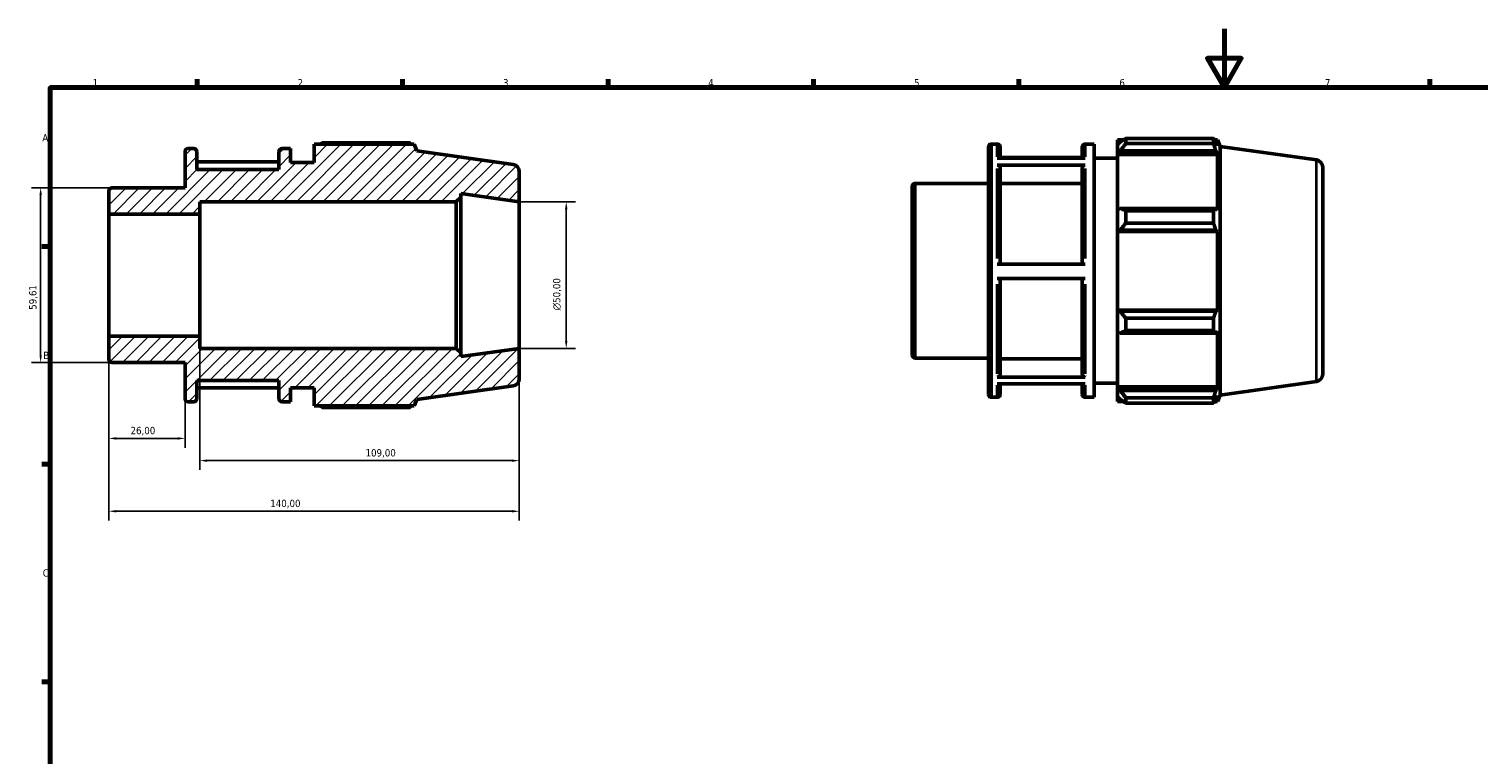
# Model space of a CAD drawing. Header units: millimetres. Extents: x 0 to 931, y 0 to 594.
# Tile 2 of 4: x 13 to 507, y 347 to 594. Entities that reach past the tile are written whole.
import ezdxf

# ---------------------------------------------------------------- set-up
doc = ezdxf.new("R2010")
doc.units = ezdxf.units.MM
for name, color, linetype, lineweight in [('Border (ISO)', 7, 'Continuous', 70), ('Dimension (ISO)', 7, 'Continuous', 25), ('Hatch (ISO)', 7, 'Continuous', 18), ('Visible (ISO)', 7, 'Continuous', 50), ('Visible Narrow (ISO)', 7, 'Continuous', 35)]:
    doc.layers.add(name, color=color, linetype=linetype, lineweight=lineweight)
doc.styles.add('Note Text (ISO)', font='tahoma.ttf')
doc.dimstyles.new('Default (ISO)', dxfattribs={"dimtxt": 2.5, "dimasz": 2.5, "dimexe": 3.175, "dimexo": 0, "dimgap": 0.762, "dimtad": 1, "dimrnd": 1e-08, "dimzin": 0, "dimtxsty": 'Note Text (ISO)', "dimcen": 0.09, "dimdle": 10, "dimclrd": 256, "dimclre": 256, "dimclrt": 232, "dimazin": 0, "dimtfac": 1.40208, "dimtmove": 0, "dimatfit": 3, "dimfxl": 1, "dimtolj": 1, "dimtzin": 0, "dimlwd": -1, "dimlwe": -1, "dimarcsym": 0})

# ---------------------------------------------------------------- blocks, each defined once
blk = doc.blocks.new('Borders Default Border')
at = {"layer": 'Border (ISO)'}
for p, q in [((70.08, 574), (70.08, 576.9)), ((140.17, 574), (140.17, 576.9)), ((210.25, 574), (210.25, 576.9)), ((280.33, 574), (280.33, 576.9)), ((350.42, 574), (350.42, 576.9)), ((490.58, 574), (490.58, 576.9)), ((20, 519.75), (17.1, 519.75)), ((20, 445.5), (17.1, 445.5)), ((20, 371.25), (17.1, 371.25))]:
    blk.add_line(p, q, dxfattribs=at)
at = {"layer": 'Border (ISO)', "flags": 128}
for points in [[(420.5, 594), (420.5, 574), (414.73, 584), (426.27, 584), (420.5, 574)], [(20, 20), (20, 574), (821, 574), (821, 20), (20, 20)]]:
    blk.add_lwpolyline(points, dxfattribs=at)
at = {"layer": 'Border (ISO)', "color": 232, "true_color": 0xca0064, "char_height": 2.5, "attachment_point": 7, "style": 'Note Text (ISO)'}
for s, insert in [('1', (34.48, 574.4)), ('2', (104.37, 574.4)), ('3', (174.43, 574.35)), ('4', (244.42, 574.4)), ('5', (314.64, 574.35)), ('6', (384.66, 574.35)), ('7', (454.77, 574.4)), ('A', (17.29, 555.62)), ('B', (17.59, 481.37)), ('C', (17.43, 407.08))]:
    blk.add_mtext(s, dxfattribs=dict(at, insert=insert))
blk = doc.blocks.new('*D8')
at = {"layer": 'Defpoints', "color": 0, "transparency": 16777216}
for p in [(180, 535), (180, 485), (196, 485)]:
    blk.add_point(p, dxfattribs=at)
at = {"layer": 'Dimension (ISO)', "transparency": 16777216}
for p, q in [((180, 535), (199.18, 535)), ((196, 532.5), (196, 487.5)), ((180, 485), (199.18, 485))]:
    blk.add_line(p, q, dxfattribs=at)
for points in [[(195.58, 532.5), (196.42, 532.5), (196, 535)], [(195.58, 487.5), (196.42, 487.5), (196, 485)]]:
    blk.add_solid(points, dxfattribs=at)
at = {"layer": 'Dimension (ISO)', "color": 232, "true_color": 0xca0064, "transparency": 16777216, "insert": (191.48, 497.94), "char_height": 2.5, "attachment_point": 1, "rotation": 90, "style": 'Note Text (ISO)'}
blk.add_mtext('\\A1;\\fAIGDT|b0|i0;\\H2.5000;\\ln\\fTahoma|b0|i0;\\H2.5000;50,00', dxfattribs=at)
blk = doc.blocks.new('*D9')
at = {"layer": 'Defpoints', "color": 0, "transparency": 16777216}
for p in [(40, 489.14), (66, 467.8), (40, 454.29)]:
    blk.add_point(p, dxfattribs=at)
at = {"layer": 'Dimension (ISO)', "transparency": 16777216}
for p, q in [((40, 489.14), (40, 451.11)), ((66, 467.8), (66, 451.11)), ((63.5, 454.29), (42.5, 454.29))]:
    blk.add_line(p, q, dxfattribs=at)
for points in [[(42.5, 454.7), (42.5, 453.87), (40, 454.29)], [(63.5, 454.7), (63.5, 453.87), (66, 454.29)]]:
    blk.add_solid(points, dxfattribs=at)
at = {"layer": 'Dimension (ISO)', "color": 232, "true_color": 0xca0064, "transparency": 16777216, "insert": (47.39, 458.22), "char_height": 2.5, "attachment_point": 1, "style": 'Note Text (ISO)'}
blk.add_mtext('\\A1;26,00', dxfattribs=at)
blk = doc.blocks.new('*D10')
at = {"layer": 'Defpoints', "color": 0, "transparency": 16777216}
for p in [(71, 489.14), (180, 485), (180, 446.7)]:
    blk.add_point(p, dxfattribs=at)
at = {"layer": 'Dimension (ISO)', "transparency": 16777216}
for p, q in [((71, 489.14), (71, 443.53)), ((180, 485), (180, 443.53)), ((73.5, 446.7), (177.5, 446.7))]:
    blk.add_line(p, q, dxfattribs=at)
for points in [[(73.5, 447.12), (73.5, 446.28), (71, 446.7)], [(177.5, 447.12), (177.5, 446.28), (180, 446.7)]]:
    blk.add_solid(points, dxfattribs=at)
at = {"layer": 'Dimension (ISO)', "color": 232, "true_color": 0xca0064, "transparency": 16777216, "insert": (127.55, 450.63), "char_height": 2.5, "attachment_point": 1, "style": 'Note Text (ISO)'}
blk.add_mtext('\\A1;109,00', dxfattribs=at)
blk = doc.blocks.new('*D11')
at = {"layer": 'Defpoints', "color": 0, "transparency": 16777216}
for p in [(40, 489.14), (180, 485), (40, 429.43)]:
    blk.add_point(p, dxfattribs=at)
at = {"layer": 'Dimension (ISO)', "transparency": 16777216}
for p, q in [((40, 489.14), (40, 426.25)), ((180, 485), (180, 426.25)), ((177.5, 429.43), (42.5, 429.43))]:
    blk.add_line(p, q, dxfattribs=at)
for points in [[(42.5, 429.84), (42.5, 429.01), (40, 429.43)], [(177.5, 429.84), (177.5, 429.01), (180, 429.43)]]:
    blk.add_solid(points, dxfattribs=at)
at = {"layer": 'Dimension (ISO)', "color": 232, "true_color": 0xca0064, "transparency": 16777216, "insert": (95.05, 433.36), "char_height": 2.5, "attachment_point": 1, "style": 'Note Text (ISO)'}
blk.add_mtext('\\A1;140,00', dxfattribs=at)
blk = doc.blocks.new('*D12')
at = {"layer": 'Defpoints', "color": 0, "transparency": 16777216}
for p in [(41, 539.81), (16.73, 480.19), (41, 480.19)]:
    blk.add_point(p, dxfattribs=at)
at = {"layer": 'Dimension (ISO)', "transparency": 16777216}
for p, q in [((41, 539.81), (13.56, 539.81)), ((16.73, 537.31), (16.73, 482.69)), ((41, 480.19), (13.56, 480.19))]:
    blk.add_line(p, q, dxfattribs=at)
for points in [[(16.32, 537.31), (17.15, 537.31), (16.73, 539.81)], [(16.32, 482.69), (17.15, 482.69), (16.73, 480.19)]]:
    blk.add_solid(points, dxfattribs=at)
at = {"layer": 'Dimension (ISO)', "color": 232, "true_color": 0xca0064, "transparency": 16777216, "insert": (12.8, 498.18), "char_height": 2.5, "attachment_point": 1, "rotation": 90, "style": 'Note Text (ISO)'}
blk.add_mtext('\\A1;59,61', dxfattribs=at)

msp = doc.modelspace()

# ---------------------------------------------------------------- hatches: boundary and pattern name
at = {"layer": 'Hatch (ISO)'}
h = msp.add_hatch(dxfattribs=at)
h.set_pattern_fill('ANSI31', color=256, scale=25.4, style=0)
h.set_pattern_definition([(45, (0, 0), (-2.245064, 2.245064), [])])
edge = h.paths.add_edge_path()
edge.add_ellipse((177.5, 474.673), major_axis=(0.348, -2.476), ratio=1, start_angle=0, end_angle=82)
edge.add_line((180, 474.673), (180, 485))
edge.add_line((180, 485), (160, 482.189))
edge.add_line((160, 482.189), (160, 483.5))
edge.add_line((160, 483.5), (158.5, 485))
edge.add_line((158.5, 485), (71, 485))
edge.add_line((71, 485), (71, 489.135))
edge.add_line((71, 489.135), (40, 489.135))
edge.add_line((40, 489.135), (40, 481.193))
edge.add_ellipse((41, 481.193), major_axis=(-1, 0), ratio=1, start_angle=0, end_angle=90)
edge.add_line((41, 480.193), (66, 480.193))
edge.add_line((66, 480.193), (66, 467.8))
edge.add_ellipse((67, 467.8), major_axis=(-1, 0), ratio=1, start_angle=0, end_angle=90)
edge.add_line((67, 466.8), (69, 466.8))
edge.add_ellipse((69, 467.8), major_axis=(0, -1), ratio=1, start_angle=0, end_angle=90)
edge.add_line((70, 467.8), (70, 474))
edge.add_line((70, 474), (98, 474))
edge.add_line((98, 474), (98, 467.8))
edge.add_ellipse((99, 467.8), major_axis=(-1, 0), ratio=1, start_angle=0, end_angle=90)
edge.add_line((99, 466.8), (102, 466.8))
edge.add_line((102, 466.8), (102, 471.6))
edge.add_line((102, 471.6), (110, 471.6))
edge.add_line((110, 471.6), (110, 465.36))
edge.add_line((110, 465.36), (144.103, 465.36))
edge.add_line((144.103, 465.36), (145, 467.581))
edge.add_line((145, 467.581), (177.848, 472.198))
edge = h.paths.add_edge_path()
edge.add_ellipse((177.5, 545.327), major_axis=(2.5, 0), ratio=1, start_angle=0, end_angle=82)
edge.add_line((177.848, 547.802), (145, 552.419))
edge.add_line((145, 552.419), (144.103, 554.64))
edge.add_line((144.103, 554.64), (110, 554.64))
edge.add_line((110, 554.64), (110, 548.4))
edge.add_line((110, 548.4), (102, 548.4))
edge.add_line((102, 548.4), (102, 553.2))
edge.add_line((102, 553.2), (99, 553.2))
edge.add_ellipse((99, 552.2), major_axis=(0, 1), ratio=1, start_angle=0, end_angle=90)
edge.add_line((98, 552.2), (98, 546))
edge.add_line((98, 546), (70, 546))
edge.add_line((70, 546), (70, 552.2))
edge.add_ellipse((69, 552.2), major_axis=(1, 0), ratio=1, start_angle=0, end_angle=90)
edge.add_line((69, 553.2), (67, 553.2))
edge.add_ellipse((67, 552.2), major_axis=(0, 1), ratio=1, start_angle=0, end_angle=90)
edge.add_line((66, 552.2), (66, 539.807))
edge.add_line((66, 539.807), (41, 539.807))
edge.add_ellipse((41, 538.807), major_axis=(0, 1), ratio=1, start_angle=0, end_angle=90)
edge.add_line((40, 538.807), (40, 530.865))
edge.add_line((40, 530.865), (71, 530.865))
edge.add_line((71, 530.865), (71, 535))
edge.add_line((71, 535), (158.5, 535))
edge.add_line((158.5, 535), (160, 536.5))
edge.add_line((160, 536.5), (160, 537.811))
edge.add_line((160, 537.811), (180, 535))
edge.add_line((180, 535), (180, 545.327))

# ---------------------------------------------------------------- linework, layer by layer
at = {"layer": 'Visible (ISO)'}
for p, q in [((144.103, 554.64), (110, 554.64)), ((110, 554.64), (110, 548.4)), ((142.745, 555.165), (112.88, 555.165)), ((145, 552.419), (144.103, 554.64)), ((341.031, 554.72), (343.031, 554.72)), ((373.031, 554.72), (376.031, 554.72)), ((376.031, 468.32), (376.031, 554.72)), ((384.031, 556.16), (384.031, 554.551)), ((384.031, 556.16), (386.075, 556.16)), ((384.991, 555.467), (384.031, 554.551)), ((384.031, 551.542), (384.031, 554.551)), ((386.911, 556.684), (386.911, 554.949)), ((386.911, 556.684), (416.776, 556.684)), ((416.776, 554.949), (386.911, 554.949)), ((416.776, 554.949), (416.776, 556.684)), ((417.114, 556.16), (418.134, 556.16)), ((418.134, 554.094), (417.552, 555.467)), ((419.031, 553.939), (418.134, 556.16)), ((418.134, 554.094), (418.134, 556.16)), ((419.031, 469.101), (419.031, 553.939)), ((451.879, 549.322), (419.031, 553.939)), ((66, 552.2), (66, 539.807)), ((69, 553.2), (67, 553.2)), ((70, 546), (70, 552.2)), ((98, 552.2), (98, 546)), ((102, 553.2), (99, 553.2)), ((102, 548.4), (102, 553.2)), ((177.848, 547.802), (145, 552.419)), ((340.031, 469.32), (340.031, 553.72)), ((343.031, 549.972), (373.031, 549.972)), ((344.031, 553.72), (344.031, 549.972)), ((372.031, 550.176), (344.031, 550.176)), ((372.031, 549.972), (372.031, 553.72)), ((376.031, 549.92), (384.031, 549.92)), ((384.031, 551.542), (384.991, 552.393)), ((384.031, 551.116), (384.031, 551.542)), ((384.031, 551.116), (384.031, 532.354)), ((384.031, 551.116), (418.134, 551.116)), ((384.991, 552.393), (417.552, 552.393)), ((417.552, 552.393), (418.134, 551.116)), ((418.134, 532.132), (418.134, 551.116)), ((98, 548.656), (70, 548.656)), ((98, 546), (70, 546)), ((110, 548.4), (102, 548.4)), ((180, 535), (180, 545.327)), ((373.031, 547.55), (343.031, 547.55)), ((344.031, 546.682), (344.031, 513.694)), ((372.031, 513.694), (372.031, 546.682)), ((454.031, 546.847), (454.031, 476.193)), ((66, 539.807), (41, 539.807)), ((314.031, 482.713), (314.031, 540.327)), ((315.031, 541.327), (340.031, 541.327)), ((372.031, 541.301), (344.031, 541.301)), ((40, 538.807), (40, 530.865)), ((71, 530.865), (71, 535)), ((71, 535), (158.5, 535)), ((158.5, 535), (160, 536.5)), ((158.5, 535), (158.5, 485)), ((160, 536.5), (160, 537.811)), ((160, 537.811), (180, 535)), ((160, 483.5), (160, 536.5)), ((180, 485), (180, 535)), ((40, 530.865), (71, 530.865)), ((40, 489.135), (40, 530.865)), ((71, 489.135), (71, 530.865)), ((384.991, 532.797), (384.031, 532.354)), ((384.031, 525.088), (384.031, 532.354)), ((417.552, 532.797), (384.991, 532.797)), ((386.911, 531.963), (386.911, 527.773)), ((386.911, 531.963), (416.776, 531.963)), ((416.776, 527.773), (416.776, 531.963)), ((418.134, 532.132), (417.552, 532.797)), ((384.031, 525.088), (384.991, 525.376)), ((384.031, 524.943), (384.031, 525.088)), ((384.031, 524.943), (384.031, 498.096)), ((384.031, 524.943), (418.134, 524.943)), ((384.991, 525.376), (417.552, 525.376)), ((416.776, 527.773), (386.911, 527.773)), ((417.552, 525.376), (418.134, 524.943)), ((418.134, 498.096), (418.134, 524.943)), ((343.031, 513.694), (373.031, 513.694)), ((373.031, 508.894), (343.031, 508.894)), ((344.031, 508.894), (344.031, 476.109)), ((372.031, 476.109), (372.031, 508.894)), ((384.031, 497.952), (384.031, 498.096)), ((384.031, 498.096), (418.134, 498.096)), ((384.031, 490.686), (384.031, 497.952)), ((384.991, 497.663), (384.031, 497.952)), ((417.552, 497.663), (384.991, 497.663)), ((386.911, 495.267), (386.911, 491.076)), ((386.911, 495.267), (416.776, 495.267)), ((416.776, 491.076), (416.776, 495.267)), ((418.134, 498.096), (417.552, 497.663)), ((384.031, 490.686), (384.991, 490.242)), ((384.031, 490.686), (384.031, 471.924)), ((384.991, 490.242), (417.552, 490.242)), ((416.776, 491.076), (386.911, 491.076)), ((417.552, 490.242), (418.134, 490.907)), ((418.134, 471.924), (418.134, 490.907)), ((71, 489.135), (40, 489.135)), ((40, 489.135), (40, 481.193)), ((71, 485), (71, 489.135)), ((158.5, 485), (71, 485)), ((160, 483.5), (158.5, 485)), ((180, 485), (160, 482.189)), ((180, 474.673), (180, 485)), ((41, 480.193), (66, 480.193)), ((66, 480.193), (66, 467.8)), ((160, 482.189), (160, 483.5)), ((315.031, 481.713), (340.031, 481.713)), ((344.031, 481.487), (372.031, 481.487)), ((343.031, 475.242), (373.031, 475.242)), ((70, 467.8), (70, 474)), ((70, 474), (98, 474)), ((70, 471.548), (98, 471.548)), ((98, 474), (98, 467.8)), ((102, 466.8), (102, 471.6)), ((102, 471.6), (110, 471.6)), ((110, 471.6), (110, 465.36)), ((145, 467.581), (177.848, 472.198)), ((373.031, 472.864), (343.031, 472.864)), ((344.031, 472.864), (344.031, 469.32)), ((372.031, 469.32), (372.031, 472.864)), ((376.031, 473.12), (384.031, 473.12)), ((384.031, 471.498), (384.031, 471.924)), ((384.031, 471.924), (418.134, 471.924)), ((384.031, 468.488), (384.031, 471.498)), ((384.991, 470.646), (384.031, 471.498)), ((417.552, 470.646), (384.991, 470.646)), ((418.134, 471.924), (417.552, 470.646)), ((451.879, 473.717), (419.031, 469.101)), ((67, 466.8), (69, 466.8)), ((99, 466.8), (102, 466.8)), ((110, 465.36), (144.103, 465.36)), ((144.103, 465.36), (145, 467.581)), ((341.031, 468.32), (343.031, 468.32)), ((373.031, 468.32), (376.031, 468.32)), ((384.031, 468.488), (384.991, 467.573)), ((384.031, 468.488), (384.031, 466.88)), ((384.031, 466.88), (386.075, 466.88)), ((386.911, 468.091), (386.911, 466.355)), ((386.911, 468.091), (416.776, 468.091)), ((416.776, 466.355), (386.911, 466.355)), ((416.776, 466.355), (416.776, 468.091)), ((417.114, 466.88), (418.134, 466.88)), ((417.552, 467.573), (418.134, 468.946)), ((419.031, 469.101), (418.134, 466.88)), ((418.134, 466.88), (418.134, 468.946)), ((112.88, 464.835), (142.745, 464.835))]:
    msp.add_line(p, q, dxfattribs=at)
for centre, radius, start, end in [((341.031, 553.72), 1, 90, 180), ((343.031, 553.72), 1, 0, 90), ((373.031, 553.72), 1, 90, 180), ((67, 552.2), 1, 90, 180), ((69, 552.2), 1, 0, 90), ((99, 552.2), 1, 90, 180), ((451.531, 546.847), 2.5, 0, 82), ((177.5, 545.327), 2.5, 0, 82), ((41, 538.807), 1, 90, 180), ((315.031, 540.327), 1, 90, 180), ((41, 481.193), 1, 180, 270), ((315.031, 482.713), 1, 180, 270), ((451.531, 476.193), 2.5, 278, 0), ((177.5, 474.673), 2.5, 278, 0), ((67, 467.8), 1, 180, 270), ((69, 467.8), 1, 270, 0), ((99, 467.8), 1, 180, 270), ((341.031, 469.32), 1, 180, 270), ((343.031, 469.32), 1, 270, 0), ((373.031, 469.32), 1, 180, 270)]:
    msp.add_arc(centre, radius, start, end, dxfattribs=at)
for points, weights in [([(112.043, 554.64), (112.455, 554.9), (112.88, 555.165)], [1.00972692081, 1.01142122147, 1.0129682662]), ([(143.083, 554.64), (142.917, 554.9), (142.745, 555.165)], [1.00095567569, 1.00055184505, 1]), ([(386.911, 556.684), (385.913, 556.063), (384.991, 555.467)], [1.0129682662, 1.00934430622, 1.0049123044]), ([(384.991, 552.393), (385.913, 553.645), (386.911, 554.949)], [1.0049123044, 1.00934430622, 1.0129682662]), ([(416.776, 556.684), (417.18, 556.063), (417.552, 555.467)], [1, 1.00129632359, 1.00177588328]), ([(417.552, 552.393), (417.18, 553.645), (416.776, 554.949)], [1.00177588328, 1.00129632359, 1]), ([(386.911, 531.963), (385.913, 532.389), (384.991, 532.797)], [1.0129682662, 1.00934430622, 1.0049123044]), ([(416.776, 531.963), (417.18, 532.389), (417.552, 532.797)], [1, 1.00129632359, 1.00177588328]), ([(384.991, 525.376), (385.913, 526.55), (386.911, 527.773)], [1.0049123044, 1.00934430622, 1.0129682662]), ([(417.552, 525.376), (417.18, 526.55), (416.776, 527.773)], [1.00177588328, 1.00129632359, 1]), ([(386.911, 495.267), (385.913, 496.489), (384.991, 497.663)], [1.0129682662, 1.00934430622, 1.0049123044]), ([(416.776, 495.267), (417.18, 496.489), (417.552, 497.663)], [1, 1.00129632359, 1.00177588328]), ([(384.991, 490.242), (385.913, 490.651), (386.911, 491.076)], [1.0049123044, 1.00934430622, 1.0129682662]), ([(417.552, 490.242), (417.18, 490.651), (416.776, 491.076)], [1.00177588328, 1.00129632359, 1]), ([(386.911, 468.091), (385.913, 469.395), (384.991, 470.646)], [1.0129682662, 1.00934430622, 1.0049123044]), ([(416.776, 468.091), (417.18, 469.395), (417.552, 470.646)], [1, 1.00129632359, 1.00177588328]), ([(112.88, 464.835), (112.455, 465.1), (112.043, 465.36)], [1.0129682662, 1.01142122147, 1.00972692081]), ([(142.745, 464.835), (142.917, 465.1), (143.083, 465.36)], [1, 1.00055184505, 1.00095567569]), ([(384.991, 467.573), (385.913, 466.976), (386.911, 466.355)], [1.0049123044, 1.00934430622, 1.0129682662]), ([(417.552, 467.573), (417.18, 466.976), (416.776, 466.355)], [1.00177588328, 1.00129632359, 1])]:
    msp.add_rational_spline(points, weights, degree=2, dxfattribs=at)
for points, knots in [([(343.031, 547.55), (343.155, 547.55), (343.3, 547.525), (343.528, 547.443), (343.651, 547.372), (343.825, 547.22), (343.908, 547.113), (344.002, 546.915), (344.031, 546.789), (344.031, 546.682)], [0, 0, 0, 0, 0.03700186, 0.03700186, 0.07403875, 0.07403875, 0.11111911, 0.11111911, 0.14823724, 0.14823724, 0.14823724, 0.14823724]), ([(372.031, 546.682), (372.031, 546.789), (372.06, 546.915), (372.155, 547.113), (372.237, 547.22), (372.412, 547.372), (372.535, 547.443), (372.763, 547.525), (372.908, 547.55), (373.031, 547.55)], [0.44472334, 0.44472334, 0.44472334, 0.44472334, 0.48184147, 0.48184147, 0.51892182, 0.51892182, 0.55595871, 0.55595871, 0.59296057, 0.59296057, 0.59296057, 0.59296057]), ([(344.031, 476.109), (344.031, 476.002), (344.002, 475.876), (343.908, 475.678), (343.825, 475.571), (343.651, 475.42), (343.528, 475.349), (343.3, 475.267), (343.155, 475.242), (343.031, 475.242)], [0.44458629, 0.44458629, 0.44458629, 0.44458629, 0.48167476, 0.48167476, 0.51873737, 0.51873737, 0.55577022, 0.55577022, 0.59277908, 0.59277908, 0.59277908, 0.59277908]), ([(373.031, 475.242), (372.908, 475.242), (372.763, 475.267), (372.535, 475.349), (372.412, 475.42), (372.237, 475.571), (372.155, 475.678), (372.06, 475.876), (372.031, 476.002), (372.031, 476.109)], [0, 0, 0, 0, 0.03700886, 0.03700886, 0.0740417, 0.0740417, 0.11110431, 0.11110431, 0.14819278, 0.14819278, 0.14819278, 0.14819278])]:
    msp.add_open_spline(points, degree=3, knots=knots, dxfattribs=at)
at = {"layer": 'Visible Narrow (ISO)'}
for p, q in [((341.031, 554.188), (341.031, 468.852)), ((343.031, 550.427), (343.031, 554.708)), ((373.031, 554.708), (373.031, 550.427)), ((343.031, 515.71), (343.031, 546.395)), ((373.031, 546.395), (373.031, 515.71)), ((451.879, 474.183), (451.879, 548.857)), ((315.031, 540.96), (315.031, 482.08)), ((343.031, 476.379), (343.031, 506.879)), ((373.031, 506.879), (373.031, 476.379)), ((343.031, 468.331), (343.031, 472.428)), ((373.031, 472.428), (373.031, 468.331))]:
    msp.add_line(p, q, dxfattribs=at)

# ---------------------------------------------------------------- block references
msp.add_blockref('Borders Default Border', (0, 0))

# ---------------------------------------------------------------- dimensions: what is measured, and where the dimension line sits
at = {"layer": 'Dimension (ISO)'}
for base, p1, p2, angle, picture, middle in [((16.733, 480.193), (41, 539.807), (41, 480.193), 90, '*D12', (16.733, 502.215)), ((40, 454.288), (66, 467.8), (40, 489.135), 180, '*D9', (51.5, 454.288)), ((40, 429.427), (180, 485), (40, 489.135), 180, '*D11', (100, 429.427)), ((180, 446.701), (71, 489.135), (180, 485), 180, '*D10', (132.5, 446.701))]:
    dim = msp.add_linear_dim(base=base, p1=p1, p2=p2, angle=angle, dimstyle='Default (ISO)', override={"dimdec": 2, "dimtp": 0, "dimtm": 0, "dimtdec": 2, "dimtofl": 0, "dimatfit": 1}, dxfattribs=at)
    dim.commit()
    dim.dimension.update_dxf_attribs({"geometry": picture, "text_midpoint": middle, "dimtype": 160})
dim = msp.add_linear_dim(base=(196, 485), p1=(180, 535), p2=(180, 485), angle=90, text='\\fAIGDT|b0|i0;\\H2.5000;\\ln\\fTahoma|b0|i0;\\H2.5000;<>', dimstyle='Default (ISO)', override={"dimdec": 2, "dimtp": 0, "dimtm": 0, "dimtdec": 2, "dimtofl": 0, "dimatfit": 1}, dxfattribs=at)
dim.commit()
dim.dimension.update_dxf_attribs({"geometry": '*D8', "text_midpoint": (196, 503.5), "dimtype": 160})

doc.saveas('drawing.dxf')
